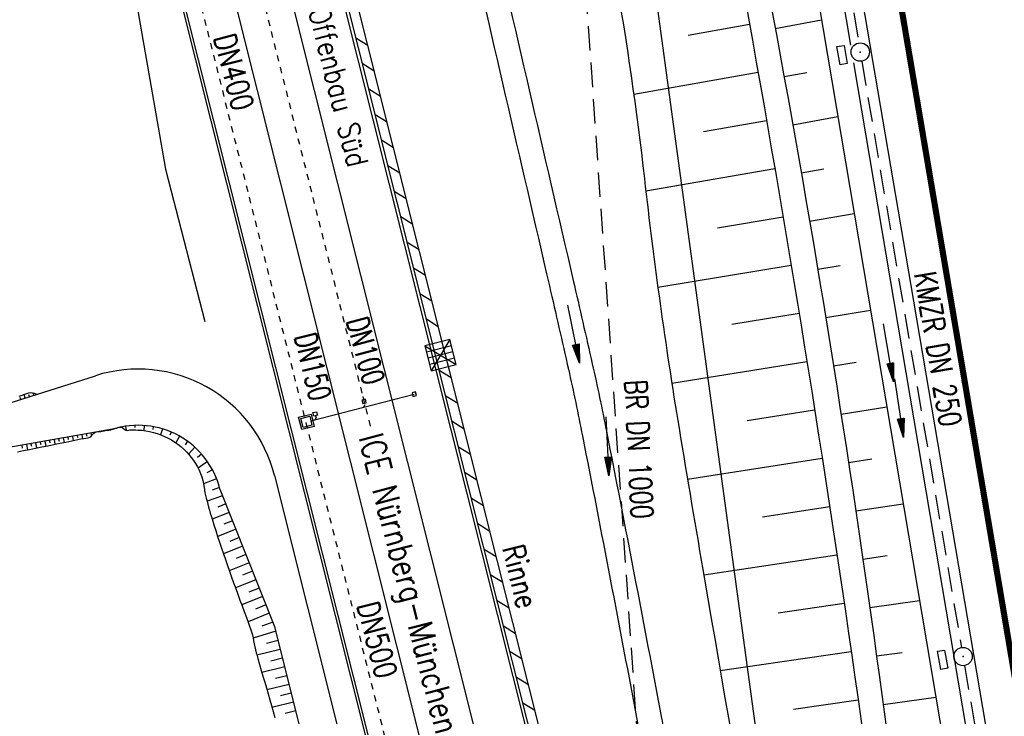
# Model space of a CAD drawing. Extents: x 447258 to 447844, y 441190 to 442763.
# Tile 117 of 123: x 447344 to 447425, y 442146 to 442203. Entities that reach past the tile are written whole.
import ezdxf
from ezdxf.enums import TextEntityAlignment as Align

# ---------------------------------------------------------------- set-up
doc = ezdxf.new("R2010")
doc.units = 0
doc.header["$LTSCALE"] = 2
doc.header["$MEASUREMENT"] = 0
for name, pattern in [('ACAD_ISO03W100', [0.5, 0.25, -0.25]), ('ACAD_ISO10W100W', [0.5, 0.25, -0.25]), ('AUSGEZOGEN', [0]), ('GESTRICH-X2', [1.5, 1, -0.5])]:
    doc.linetypes.add(name, pattern=pattern)
doc.layers.get('0').update_dxf_attribs({"linetype": 'AUSGEZOGEN'})
for name, color, linetype in [('207-GRENZL-BAB', 7, 'AUSGEZOGEN'), ('BOESCHG', 250, 'AUSGEZOGEN'), ('DB-Bahnachse', 7, 'CONTINUOUS'), ('DB-Gleisachsen', 7, 'CONTINUOUS'), ('DB-Ingenieurbauwerke', 15, 'CONTINUOUS'), ('DB-Wegböschungen', 15, 'CONTINUOUS'), ('DB-Wege', 15, 'CONTINUOUS'), ('FBRTOP', 250, 'AUSGEZOGEN'), ('KANAL', 7, 'GESTRICH-X2'), ('MULDE', 250, 'AUSGEZOGEN'), ('PFEIL', 7, 'CONTINUOUS'), ('PFEILTOP', 200, 'AUSGEZOGEN'), ('Rinne', 200, 'CONTINUOUS'), ('SCHLITZRINNE', 200, 'AUSGEZOGEN'), ('SCHRIFT', 7, 'AUSGEZOGEN'), ('SCHSYMBOL', 200, 'AUSGEZOGEN'), ('TEXTO', 4, 'CONTINUOUS')]:
    doc.layers.add(name, color=color, linetype=linetype)
doc.styles.add('ROMANS', font='romans.shx', dxfattribs={"width": 0.8})

# ---------------------------------------------------------------- blocks, each defined once
blk = doc.blocks.new('EL-SCH')
for p, q in [((-1.5, 1.5), (1.5, -1.5)), ((-1.5, -1.5), (1.49, 1.5)), ((-1.5, 1.5), (-1.5, -1.5)), ((1.5, 1.5), (-1.5, 1.5)), ((-0.76, 1.51), (-0.76, -1.5)), ((-0.01, 1.49), (-0.01, -1.49)), ((0.75, 1.51), (0.75, -1.5)), ((1.5, -1.5), (1.5, 1.5)), ((-1.5, -1.5), (1.5, -1.5))]:
    blk.add_line(p, q)
for p in [(0, 0), (-0.01, -0.62)]:
    blk.add_point(p)
blk = doc.blocks.new('GST')
at = {"color": 0}
blk.add_circle((0, 0), 0.75, dxfattribs=at)
blk.add_point((0, 0), dxfattribs=at)
blk = doc.blocks.new('17')
blk.add_lwpolyline([(-0.755, -1.218), (0.748, -1.218), (0.748, -1.801), (-0.755, -1.801)], close=True)
blk.add_blockref('GST', (0, 0))
blk = doc.blocks.new('PFEIL2')
at = {"color": 0}
for p, q in [((0.88, 0.002), (-2.401, -0.012)), ((0.881, -0.271), (0.879, 0.276)), ((0.879, 0.276), (2.429, 0.009)), ((0.911, 0.27), (0.879, 0.265)), ((0.965, 0.261), (0.879, 0.246)), ((1.019, 0.252), (0.879, 0.228)), ((1.073, 0.242), (0.879, 0.209)), ((1.127, 0.233), (0.879, 0.191)), ((1.181, 0.224), (0.879, 0.172)), ((1.235, 0.214), (0.879, 0.154)), ((1.289, 0.205), (0.879, 0.135)), ((1.343, 0.196), (0.879, 0.117)), ((1.397, 0.187), (0.879, 0.098)), ((1.451, 0.177), (0.879, 0.08)), ((1.505, 0.168), (0.879, 0.061)), ((1.559, 0.159), (0.88, 0.043)), ((1.613, 0.149), (0.88, 0.024)), ((1.668, 0.14), (0.88, 0.006)), ((1.722, 0.131), (0.88, -0.013)), ((1.776, 0.121), (0.88, -0.031)), ((1.83, 0.112), (0.88, -0.05)), ((1.884, 0.103), (0.88, -0.068)), ((1.938, 0.094), (0.88, -0.087)), ((1.992, 0.084), (0.88, -0.105)), ((2.046, 0.075), (0.88, -0.124)), ((2.1, 0.066), (0.88, -0.142)), ((2.154, 0.056), (0.88, -0.161)), ((2.208, 0.047), (0.88, -0.179)), ((2.262, 0.038), (0.881, -0.198)), ((2.316, 0.029), (0.881, -0.216)), ((2.37, 0.019), (0.881, -0.235)), ((2.424, 0.01), (0.881, -0.253)), ((2.429, 0.009), (0.881, -0.271))]:
    blk.add_line(p, q, dxfattribs=at)

msp = doc.modelspace()

# ---------------------------------------------------------------- hatches: boundary and pattern name
at = {"layer": 'SCHLITZRINNE'}
h = msp.add_hatch(dxfattribs=at)
h.set_pattern_fill('_USER', color=256, scale=1.5, angle=45, style=0, pattern_type=0)
h.set_pattern_definition([(324.57214, (447454.4577, 442051.7744), (0.8695163, 1.222269), [])])
edge = h.paths.add_edge_path()
edge.add_line((447334.611, 442762.617), (447342.747, 442714.535))
edge.add_line((447342.747, 442714.535), (447353.712, 442649.783))
edge.add_line((447353.712, 442649.783), (447366.661, 442573.001))
edge.add_line((447366.661, 442573.001), (447374.28, 442528.103))
edge.add_line((447374.28, 442528.103), (447381.701, 442484.189))
edge.add_line((447381.701, 442484.189), (447389.266, 442439.438))
edge.add_line((447389.266, 442439.438), (447397.611, 442390.046))
edge.add_line((447397.611, 442390.046), (447405.855, 442341.529))
edge.add_line((447405.855, 442341.529), (447414.19, 442292.224))
edge.add_line((447414.19, 442292.224), (447422.918, 442240.682))
edge.add_line((447422.918, 442240.682), (447431.342, 442190.986))
edge.add_line((447431.342, 442190.986), (447439.461, 442143.078))
edge.add_line((447439.461, 442143.078), (447447.754, 442093.977))
edge.add_line((447447.754, 442093.977), (447454.078, 442054.026))
edge.add_line((447454.078, 442054.026), (447459.728, 442020.523))
edge.add_line((447453.692, 442053.306), (447459.221, 442020.52))
edge.add_line((447459.221, 442020.52), (447459.728, 442020.523))

# ---------------------------------------------------------------- linework, layer by layer
at = {"layer": '207-GRENZL-BAB', "flags": 128}
msp.add_lwpolyline([(447389.101, 442258.507), (447410.249, 442103.172)], dxfattribs=at)
at = {"layer": 'BOESCHG'}
for p, q in [((447406.202, 442202.057), (447409.989, 442202.761)), ((447399.073, 442201.511), (447404.1, 442202.413)), ((447394.621, 442196.676), (447404.801, 442198.474)), ((447406.925, 442198.123), (447408.791, 442198.462)), ((447400.316, 442193.634), (447405.491, 442194.535)), ((447407.635, 442194.186), (447411.326, 442194.844)), ((447395.603, 442188.782), (447406.172, 442190.593)), ((447408.33, 442190.247), (447410.162, 442190.566)), ((447401.461, 442185.741), (447406.843, 442186.649)), ((447409.01, 442186.305), (447412.662, 442186.929)), ((447396.593, 442180.892), (447407.503, 442182.704)), ((447409.676, 442182.361), (447411.503, 442182.666)), ((447402.65, 442177.858), (447408.153, 442178.758)), ((447410.327, 442178.414), (447413.998, 442179.013)), ((447397.737, 442173.031), (447408.793, 442174.809)), ((447410.964, 442174.465), (447412.815, 442174.76)), ((447411.586, 442170.514), (447415.334, 442171.097)), ((447403.895, 442169.985), (447409.423, 442170.859)), ((447399.019, 442165.193), (447410.043, 442166.907)), ((447412.194, 442166.561), (447414.098, 442166.85)), ((447412.788, 442162.605), (447416.671, 442163.18)), ((447405.167, 442162.115), (447410.653, 442162.954)), ((447400.35, 442157.361), (447411.252, 442158.999)), ((447413.367, 442158.647), (447415.353, 442158.934)), ((447406.433, 442154.244), (447411.842, 442155.043)), ((447413.931, 442154.687), (447418.007, 442155.26)), ((447401.699, 442149.53), (447412.421, 442151.085)), ((447414.481, 442150.725), (447416.578, 442151.012)), ((447407.681, 442146.37), (447412.99, 442147.126)), ((447415.021, 442146.762), (447419.341, 442147.359))]:
    msp.add_line(p, q, dxfattribs=at)
for points in [[(447384.506, 442319.535, -0.000038), (447388.959, 442293.787, 0.000063), (447393.99, 442264.703, 0.008534), (447398.413, 442241.519, -0.005165), (447405.977, 442203.264, -0.012619), (447414.719, 442148.983, 0.015149), (447422.229, 442103.803, 0.002881), (447423.628, 442096.931, -0.000329), (447423.834, 442095.944, -0.014194)], [(447383.343, 442319.216, -0.000023), (447388.036, 442292.082, 0.000041), (447392.808, 442264.499, 0.003207), (447396.519, 442243.845, -0.001616), (447404.012, 442202.894, -0.009356), (447413.236, 442145.386, 0.012826), (447420.255, 442103.481, 0.004034), (447421.496, 442097.351, -0.002898), (447423.242, 442088.821, -0.014157), (447429.081, 442054.361, 0.005032), (447432.932, 442028.818, 0.007789)], [(447375.325, 442317.019, -0.000085), (447376.621, 442307.859, 0.000088), (447380.909, 442277.558, 0.000171), (447386.246, 442239.98, 0.000486), (447388.143, 442226.749, 0.043487), (447390.283, 442217.623, -0.035626), (447393.067, 442206.533, -0.015589), (447395.491, 442189.771, 0.012811), (447398.326, 442169.361, 0.001759), (447400.41, 442157.014, -0.000419), (447409.304, 442105.155, -0.003399), (447413.908, 442077.025, -0.00191), (447421.57, 442026.872)]]:
    msp.add_lwpolyline(points, format="xyb", dxfattribs=at)
at = {"layer": 'DB-Bahnachse', "linetype": 'ACAD_ISO10W100W'}
for p, q in [((447357.643, 442230.894), (447372.451, 442171.945)), ((447372.451, 442171.945), (447373.125, 442169.261))]:
    msp.add_line(p, q, dxfattribs=at)
at = {"layer": 'DB-Gleisachsen', "linetype": 'Continuous'}
for p, q in [((447340.701, 442307.528), (447388.846, 442115.89)), ((447384.481, 442114.794), (447336.379, 442306.344))]:
    msp.add_line(p, q, dxfattribs=at)
at = {"layer": 'DB-Ingenieurbauwerke', "linetype": 'Continuous'}
for p, q in [((447392.829, 442116.891), (447344.658, 442308.613)), ((447332.201, 442305.198), (447380.239, 442114.016)), ((447332.411, 442305.256), (447380.518, 442113.798)), ((447353.308, 442207.685), (447356.296, 442190.554)), ((447356.296, 442190.554), (447356.296, 442190.554)), ((447356.296, 442190.554), (447356.296, 442190.554)), ((447356.296, 442190.554), (447356.296, 442190.554)), ((447356.296, 442190.554), (447359.537, 442178.095)), ((447368.2, 442169.967), (447376.666, 442172.138)), ((447376.774, 442172.321), (447376.483, 442172.246)), ((447376.483, 442172.246), (447376.558, 442171.956)), ((447376.558, 442171.956), (447376.849, 442172.03)), ((447376.849, 442172.03), (447376.774, 442172.321)), ((447372.659, 442171.73), (447372.368, 442171.655)), ((447372.368, 442171.655), (447372.443, 442171.365)), ((447372.443, 442171.365), (447372.733, 442171.439)), ((447372.625, 442171.257), (447372.517, 442171.074)), ((447372.733, 442171.439), (447372.659, 442171.73)), ((447367.198, 442170.252), (447368.215, 442170.513)), ((447367.459, 442169.235), (447367.198, 442170.252)), ((447367.38, 442170.144), (447368.107, 442170.33)), ((447368.107, 442170.33), (447368.293, 442169.604)), ((447368.215, 442170.513), (447368.476, 442169.495)), ((447368.366, 442170.629), (447368.656, 442170.703)), ((447368.44, 442170.338), (447368.366, 442170.629)), ((447368.731, 442170.413), (447368.44, 442170.338)), ((447368.623, 442170.23), (447368.515, 442170.048)), ((447368.586, 442170.375), (447368.623, 442170.23)), ((447368.656, 442170.703), (447368.731, 442170.413)), ((447367.567, 442169.417), (447367.38, 442170.144)), ((447368.476, 442169.495), (447367.459, 442169.235)), ((447368.293, 442169.604), (447367.567, 442169.417))]:
    msp.add_line(p, q, dxfattribs=at)
at = {"layer": 'DB-Ingenieurbauwerke', "linetype": 'ACAD_ISO03W100'}
msp.add_line((447333.665, 442305.599), (447377.882, 442129.622), dxfattribs=at)
at = {"layer": 'DB-Wegböschungen', "linetype": 'Continuous'}
for p, q in [((447344.327, 442171.987), (447344.567, 442172.052)), ((447344.47, 442171.71), (447344.424, 442171.855)), ((447344.567, 442172.052), (447344.806, 442172.131)), ((447344.827, 442171.824), (447344.737, 442172.106)), ((447344.806, 442172.131), (447344.965, 442172.196)), ((447344.965, 442172.196), (447345.124, 442172.252)), ((447345.124, 442172.252), (447345.285, 442172.275)), ((447345.184, 442171.937), (447345.135, 442172.089)), ((447345.285, 442172.275), (447345.425, 442172.255)), ((447345.425, 442172.255), (447345.567, 442172.213)), ((447345.541, 442172.05), (447345.48, 442172.24)), ((447345.567, 442172.213), (447345.709, 442172.17)), ((447345.709, 442172.17), (447345.849, 442172.148)), ((447352.445, 442169.412), (447352.559, 442169.446)), ((447352.488, 442169.408), (447352.484, 442169.426)), ((447352.5, 442169.411), (447352.496, 442169.43)), ((447352.512, 442169.413), (447352.508, 442169.433)), ((447352.518, 442169.415), (447352.516, 442169.425)), ((447352.524, 442169.416), (447352.52, 442169.437)), ((447352.53, 442169.417), (447352.528, 442169.428)), ((447352.536, 442169.419), (447352.532, 442169.44)), ((447352.542, 442169.42), (447352.54, 442169.431)), ((447352.548, 442169.421), (447352.544, 442169.442)), ((447352.554, 442169.423), (447352.552, 442169.433)), ((447352.56, 442169.424), (447352.556, 442169.445)), ((447352.559, 442169.446), (447352.666, 442169.447)), ((447352.566, 442169.425), (447352.564, 442169.436)), ((447352.572, 442169.427), (447352.568, 442169.448)), ((447352.578, 442169.428), (447352.576, 442169.438)), ((447352.584, 442169.429), (447352.58, 442169.449)), ((447352.59, 442169.431), (447352.588, 442169.44)), ((447352.596, 442169.432), (447352.592, 442169.45)), ((447352.602, 442169.433), (447352.6, 442169.442)), ((447352.608, 442169.435), (447352.605, 442169.451)), ((447352.614, 442169.436), (447352.613, 442169.444)), ((447352.62, 442169.437), (447352.617, 442169.452)), ((447352.626, 442169.439), (447352.625, 442169.445)), ((447352.632, 442169.44), (447352.63, 442169.451)), ((447352.638, 442169.441), (447352.637, 442169.446)), ((447352.644, 442169.443), (447352.643, 442169.45)), ((447352.651, 442169.444), (447352.65, 442169.447)), ((447352.657, 442169.445), (447352.656, 442169.448)), ((447352.663, 442169.447), (447352.662, 442169.447)), ((447352.666, 442169.447), (447352.766, 442169.399)), ((447353.042, 442169.514), (447353.09, 442169.177)), ((447353.794, 442169.585), (447353.802, 442169.399)), ((447354.551, 442169.574), (447354.524, 442169.162)), ((447355.303, 442169.479), (447355.264, 442169.254)), ((447348.318, 442168.621), (447348.351, 442168.444)), ((447348.695, 442168.688), (447348.759, 442168.341)), ((447349.073, 442168.754), (447349.103, 442168.586)), ((447349.45, 442168.821), (447349.509, 442168.5)), ((447349.827, 442168.888), (447349.859, 442168.715)), ((447350.118, 442168.616), (447350.223, 442168.705)), ((447350.204, 442168.954), (447350.245, 442168.729)), ((447350.223, 442168.705), (447350.318, 442168.814)), ((447350.318, 442168.814), (447350.412, 442168.923)), ((447350.412, 442168.923), (447350.518, 442169.01)), ((447350.518, 442169.01), (447350.669, 442169.065)), ((447350.669, 442169.065), (447350.84, 442169.085)), ((447350.84, 442169.085), (447351.014, 442169.097)), ((447351.014, 442169.097), (447351.266, 442169.137)), ((447351.016, 442169.097), (447351.016, 442169.097)), ((447351.018, 442169.098), (447351.018, 442169.098)), ((447351.02, 442169.098), (447351.02, 442169.098)), ((447351.022, 442169.099), (447351.022, 442169.098)), ((447351.024, 442169.099), (447351.024, 442169.098)), ((447351.026, 442169.099), (447351.026, 442169.099)), ((447351.028, 442169.1), (447351.028, 442169.099)), ((447351.03, 442169.1), (447351.03, 442169.1)), ((447351.032, 442169.101), (447351.032, 442169.099)), ((447351.034, 442169.101), (447351.034, 442169.1)), ((447351.036, 442169.101), (447351.037, 442169.1)), ((447351.038, 442169.102), (447351.039, 442169.101)), ((447351.04, 442169.102), (447351.041, 442169.1)), ((447351.043, 442169.103), (447351.043, 442169.102)), ((447351.045, 442169.103), (447351.045, 442169.101)), ((447351.047, 442169.103), (447351.047, 442169.102)), ((447351.049, 442169.104), (447351.049, 442169.101)), ((447351.051, 442169.104), (447351.051, 442169.103)), ((447351.053, 442169.105), (447351.053, 442169.102)), ((447351.055, 442169.105), (447351.055, 442169.104)), ((447351.057, 442169.105), (447351.058, 442169.102)), ((447351.059, 442169.106), (447351.06, 442169.104)), ((447351.061, 442169.106), (447351.062, 442169.103)), ((447351.063, 442169.107), (447351.064, 442169.105)), ((447351.065, 442169.107), (447351.066, 442169.103)), ((447351.068, 442169.107), (447351.068, 442169.105)), ((447351.07, 442169.108), (447351.07, 442169.104)), ((447351.072, 442169.108), (447351.072, 442169.106)), ((447351.074, 442169.108), (447351.075, 442169.104)), ((447351.076, 442169.109), (447351.076, 442169.107)), ((447351.078, 442169.109), (447351.079, 442169.105)), ((447351.08, 442169.11), (447351.08, 442169.107)), ((447351.082, 442169.11), (447351.083, 442169.105)), ((447351.084, 442169.11), (447351.085, 442169.108)), ((447351.086, 442169.111), (447351.087, 442169.106)), ((447351.088, 442169.111), (447351.089, 442169.109)), ((447351.09, 442169.112), (447351.091, 442169.107)), ((447351.093, 442169.112), (447351.093, 442169.109)), ((447351.095, 442169.112), (447351.096, 442169.107)), ((447351.097, 442169.113), (447351.097, 442169.11)), ((447351.099, 442169.113), (447351.1, 442169.108)), ((447351.101, 442169.114), (447351.101, 442169.111)), ((447351.103, 442169.114), (447351.104, 442169.109)), ((447351.105, 442169.114), (447351.106, 442169.112)), ((447351.107, 442169.115), (447351.108, 442169.109)), ((447351.109, 442169.115), (447351.11, 442169.112)), ((447351.111, 442169.116), (447351.112, 442169.11)), ((447351.113, 442169.116), (447351.114, 442169.113)), ((447351.115, 442169.116), (447351.117, 442169.11)), ((447351.118, 442169.117), (447351.118, 442169.114)), ((447351.12, 442169.117), (447351.121, 442169.111)), ((447351.122, 442169.118), (447351.122, 442169.114)), ((447351.124, 442169.118), (447351.125, 442169.112)), ((447351.126, 442169.118), (447351.126, 442169.115)), ((447351.128, 442169.119), (447351.129, 442169.112)), ((447351.13, 442169.119), (447351.131, 442169.116)), ((447351.132, 442169.119), (447351.133, 442169.113)), ((447351.134, 442169.12), (447351.135, 442169.117)), ((447351.136, 442169.12), (447351.137, 442169.114)), ((447351.138, 442169.121), (447351.139, 442169.117)), ((447351.14, 442169.121), (447351.142, 442169.114)), ((447351.143, 442169.121), (447351.143, 442169.118)), ((447351.145, 442169.122), (447351.146, 442169.115)), ((447351.147, 442169.122), (447351.147, 442169.119)), ((447351.149, 442169.123), (447351.15, 442169.116)), ((447351.151, 442169.123), (447351.151, 442169.12)), ((447351.153, 442169.123), (447351.154, 442169.116)), ((447351.155, 442169.124), (447351.156, 442169.12)), ((447351.157, 442169.124), (447351.158, 442169.117)), ((447351.159, 442169.125), (447351.16, 442169.121)), ((447351.161, 442169.125), (447351.163, 442169.118)), ((447351.163, 442169.125), (447351.164, 442169.122)), ((447351.165, 442169.126), (447351.167, 442169.119)), ((447351.167, 442169.126), (447351.168, 442169.123)), ((447351.17, 442169.127), (447351.171, 442169.119)), ((447351.172, 442169.127), (447351.172, 442169.123)), ((447351.174, 442169.127), (447351.175, 442169.12)), ((447351.176, 442169.128), (447351.177, 442169.124)), ((447351.178, 442169.128), (447351.179, 442169.121)), ((447351.18, 442169.129), (447351.181, 442169.125)), ((447351.182, 442169.129), (447351.183, 442169.122)), ((447351.184, 442169.129), (447351.185, 442169.126)), ((447351.186, 442169.13), (447351.188, 442169.122)), ((447351.188, 442169.13), (447351.189, 442169.126)), ((447351.19, 442169.13), (447351.192, 442169.123)), ((447351.192, 442169.131), (447351.193, 442169.127)), ((447351.195, 442169.131), (447351.196, 442169.124)), ((447351.197, 442169.132), (447351.197, 442169.128)), ((447351.199, 442169.132), (447351.2, 442169.125)), ((447351.201, 442169.132), (447351.202, 442169.129)), ((447351.203, 442169.133), (447351.204, 442169.125)), ((447351.205, 442169.133), (447351.206, 442169.13)), ((447351.207, 442169.134), (447351.208, 442169.126)), ((447351.209, 442169.134), (447351.21, 442169.13)), ((447351.211, 442169.134), (447351.213, 442169.127)), ((447351.213, 442169.135), (447351.214, 442169.131)), ((447351.215, 442169.135), (447351.217, 442169.128)), ((447351.217, 442169.136), (447351.218, 442169.132)), ((447351.22, 442169.136), (447351.221, 442169.129)), ((447351.222, 442169.136), (447351.222, 442169.133)), ((447351.224, 442169.137), (447351.225, 442169.129)), ((447351.226, 442169.137), (447351.227, 442169.133)), ((447351.228, 442169.137), (447351.229, 442169.13)), ((447351.23, 442169.138), (447351.231, 442169.134)), ((447351.232, 442169.138), (447351.233, 442169.131)), ((447351.234, 442169.139), (447351.235, 442169.135)), ((447351.236, 442169.139), (447351.238, 442169.132)), ((447351.238, 442169.139), (447351.239, 442169.136)), ((447351.24, 442169.14), (447351.242, 442169.133)), ((447351.243, 442169.14), (447351.243, 442169.137)), ((447351.245, 442169.141), (447351.246, 442169.133)), ((447351.247, 442169.141), (447351.247, 442169.137)), ((447351.249, 442169.141), (447351.25, 442169.134)), ((447351.251, 442169.142), (447351.251, 442169.138)), ((447351.253, 442169.142), (447351.254, 442169.135)), ((447351.255, 442169.142), (447351.256, 442169.139)), ((447351.257, 442169.143), (447351.258, 442169.136)), ((447351.259, 442169.143), (447351.26, 442169.14)), ((447351.261, 442169.144), (447351.263, 442169.137)), ((447351.263, 442169.144), (447351.264, 442169.141)), ((447351.265, 442169.144), (447351.267, 442169.138)), ((447351.266, 442169.137), (447351.511, 442169.185)), ((447351.268, 442169.145), (447351.268, 442169.141)), ((447351.27, 442169.145), (447351.271, 442169.138)), ((447351.272, 442169.145), (447351.272, 442169.142)), ((447351.274, 442169.146), (447351.275, 442169.139)), ((447351.276, 442169.146), (447351.276, 442169.143)), ((447351.278, 442169.147), (447351.279, 442169.14)), ((447351.28, 442169.147), (447351.281, 442169.144)), ((447351.282, 442169.147), (447351.283, 442169.141)), ((447351.284, 442169.148), (447351.285, 442169.145)), ((447351.286, 442169.148), (447351.287, 442169.142)), ((447351.288, 442169.149), (447351.289, 442169.145)), ((447351.29, 442169.149), (447351.292, 442169.143)), ((447351.293, 442169.149), (447351.293, 442169.146)), ((447351.295, 442169.15), (447351.296, 442169.143)), ((447351.297, 442169.15), (447351.297, 442169.147)), ((447351.299, 442169.15), (447351.3, 442169.144)), ((447351.301, 442169.151), (447351.301, 442169.148)), ((447351.303, 442169.151), (447351.304, 442169.145)), ((447351.305, 442169.152), (447351.306, 442169.149)), ((447351.307, 442169.152), (447351.308, 442169.146)), ((447351.309, 442169.152), (447351.31, 442169.149)), ((447351.311, 442169.153), (447351.312, 442169.147)), ((447351.313, 442169.153), (447351.314, 442169.15)), ((447351.315, 442169.153), (447351.316, 442169.148)), ((447351.318, 442169.154), (447351.318, 442169.151)), ((447351.32, 442169.154), (447351.321, 442169.148)), ((447351.322, 442169.155), (447351.322, 442169.152)), ((447351.324, 442169.155), (447351.325, 442169.149)), ((447351.326, 442169.155), (447351.326, 442169.152)), ((447351.328, 442169.156), (447351.329, 442169.15)), ((447351.33, 442169.156), (447351.331, 442169.153)), ((447351.332, 442169.156), (447351.333, 442169.151)), ((447351.334, 442169.157), (447351.335, 442169.154)), ((447351.336, 442169.157), (447351.337, 442169.152)), ((447351.338, 442169.157), (447351.339, 442169.155)), ((447351.341, 442169.158), (447351.341, 442169.153)), ((447351.343, 442169.158), (447351.343, 442169.156)), ((447351.345, 442169.158), (447351.346, 442169.154)), ((447351.347, 442169.159), (447351.347, 442169.156)), ((447351.349, 442169.159), (447351.35, 442169.154)), ((447351.351, 442169.16), (447351.351, 442169.157)), ((447351.353, 442169.16), (447351.354, 442169.155)), ((447351.355, 442169.16), (447351.356, 442169.158)), ((447351.357, 442169.161), (447351.358, 442169.156)), ((447351.359, 442169.161), (447351.36, 442169.159)), ((447351.361, 442169.161), (447351.362, 442169.157)), ((447351.364, 442169.162), (447351.364, 442169.16)), ((447351.366, 442169.162), (447351.366, 442169.158)), ((447351.368, 442169.162), (447351.368, 442169.16)), ((447351.37, 442169.163), (447351.37, 442169.159)), ((447351.372, 442169.163), (447351.372, 442169.161)), ((447351.374, 442169.163), (447351.375, 442169.16)), ((447351.376, 442169.164), (447351.376, 442169.162)), ((447351.378, 442169.164), (447351.379, 442169.16)), ((447351.38, 442169.165), (447351.381, 442169.163)), ((447351.382, 442169.165), (447351.383, 442169.161)), ((447351.384, 442169.165), (447351.385, 442169.163)), ((447351.386, 442169.166), (447351.387, 442169.162)), ((447351.389, 442169.166), (447351.389, 442169.164)), ((447351.391, 442169.166), (447351.391, 442169.163)), ((447351.393, 442169.167), (447351.393, 442169.165)), ((447351.395, 442169.167), (447351.395, 442169.164)), ((447351.397, 442169.167), (447351.397, 442169.166)), ((447351.399, 442169.168), (447351.4, 442169.164)), ((447351.401, 442169.168), (447351.401, 442169.166)), ((447351.403, 442169.168), (447351.404, 442169.165)), ((447351.405, 442169.169), (447351.406, 442169.167)), ((447351.407, 442169.169), (447351.408, 442169.166)), ((447351.409, 442169.169), (447351.41, 442169.168)), ((447351.412, 442169.17), (447351.412, 442169.167)), ((447351.414, 442169.17), (447351.414, 442169.169)), ((447351.416, 442169.17), (447351.416, 442169.168)), ((447351.418, 442169.171), (447351.418, 442169.169)), ((447351.42, 442169.171), (447351.42, 442169.169)), ((447351.422, 442169.171), (447351.422, 442169.17)), ((447351.424, 442169.172), (447351.425, 442169.169)), ((447351.426, 442169.172), (447351.426, 442169.171)), ((447351.428, 442169.172), (447351.429, 442169.17)), ((447351.43, 442169.173), (447351.431, 442169.172)), ((447351.433, 442169.173), (447351.433, 442169.171)), ((447351.435, 442169.173), (447351.435, 442169.172)), ((447351.437, 442169.174), (447351.437, 442169.172)), ((447351.439, 442169.174), (447351.439, 442169.173)), ((447351.441, 442169.174), (447351.441, 442169.173)), ((447351.443, 442169.175), (447351.443, 442169.174)), ((447351.445, 442169.175), (447351.445, 442169.173)), ((447351.447, 442169.175), (447351.447, 442169.175)), ((447351.449, 442169.176), (447351.45, 442169.174)), ((447351.451, 442169.176), (447351.451, 442169.175)), ((447351.453, 442169.176), (447351.454, 442169.175)), ((447351.456, 442169.177), (447351.456, 442169.176)), ((447351.458, 442169.177), (447351.458, 442169.176)), ((447351.46, 442169.177), (447351.46, 442169.177)), ((447351.462, 442169.178), (447351.462, 442169.176)), ((447351.464, 442169.178), (447351.464, 442169.177)), ((447351.466, 442169.178), (447351.466, 442169.177)), ((447351.468, 442169.178), (447351.468, 442169.178)), ((447351.47, 442169.179), (447351.47, 442169.178)), ((447351.472, 442169.179), (447351.472, 442169.179)), ((447351.474, 442169.179), (447351.475, 442169.179)), ((447351.477, 442169.18), (447351.477, 442169.179)), ((447351.479, 442169.18), (447351.479, 442169.179)), ((447351.481, 442169.18), (447351.481, 442169.18)), ((447351.483, 442169.181), (447351.483, 442169.18)), ((447351.485, 442169.181), (447351.485, 442169.181)), ((447351.487, 442169.181), (447351.487, 442169.181)), ((447351.489, 442169.182), (447351.489, 442169.181)), ((447351.491, 442169.182), (447351.491, 442169.182)), ((447351.493, 442169.182), (447351.493, 442169.182)), ((447351.495, 442169.183), (447351.495, 442169.182)), ((447351.497, 442169.183), (447351.497, 442169.183)), ((447351.5, 442169.183), (447351.5, 442169.183)), ((447351.502, 442169.184), (447351.502, 442169.183)), ((447351.504, 442169.184), (447351.504, 442169.184)), ((447351.506, 442169.184), (447351.506, 442169.184)), ((447351.508, 442169.185), (447351.508, 442169.184)), ((447351.51, 442169.185), (447351.51, 442169.185)), ((447351.511, 442169.185), (447351.668, 442169.207)), ((447351.668, 442169.207), (447351.826, 442169.231)), ((447351.826, 442169.231), (447351.98, 442169.268)), ((447351.98, 442169.268), (447351.999, 442169.274)), ((447351.999, 442169.274), (447352.163, 442169.319)), ((447352.163, 442169.319), (447352.33, 442169.369)), ((447352.33, 442169.369), (447352.445, 442169.412)), ((447352.333, 442169.37), (447352.333, 442169.37)), ((447352.339, 442169.371), (447352.339, 442169.372)), ((447352.345, 442169.373), (447352.345, 442169.374)), ((447352.351, 442169.374), (447352.351, 442169.375)), ((447352.357, 442169.375), (447352.356, 442169.379)), ((447352.363, 442169.377), (447352.362, 442169.379)), ((447352.369, 442169.378), (447352.368, 442169.383)), ((447352.375, 442169.38), (447352.374, 442169.383)), ((447352.381, 442169.381), (447352.379, 442169.387)), ((447352.387, 442169.383), (447352.386, 442169.386)), ((447352.393, 442169.384), (447352.391, 442169.392)), ((447352.399, 442169.386), (447352.398, 442169.39)), ((447352.405, 442169.387), (447352.403, 442169.396)), ((447352.411, 442169.389), (447352.41, 442169.394)), ((447352.417, 442169.39), (447352.414, 442169.401)), ((447352.423, 442169.392), (447352.421, 442169.397)), ((447352.429, 442169.393), (447352.426, 442169.405)), ((447352.435, 442169.395), (447352.433, 442169.401)), ((447352.441, 442169.396), (447352.437, 442169.409)), ((447352.447, 442169.398), (447352.445, 442169.405)), ((447352.453, 442169.399), (447352.449, 442169.414)), ((447352.459, 442169.401), (447352.457, 442169.408)), ((447352.465, 442169.402), (447352.461, 442169.418)), ((447352.471, 442169.403), (447352.469, 442169.412)), ((447352.477, 442169.405), (447352.472, 442169.422)), ((447352.483, 442169.406), (447352.48, 442169.415)), ((447352.494, 442169.409), (447352.492, 442169.419)), ((447352.506, 442169.412), (447352.504, 442169.422)), ((447352.766, 442169.399), (447352.86, 442169.321)), ((447352.86, 442169.321), (447352.955, 442169.24)), ((447352.955, 442169.24), (447353.056, 442169.184)), ((447353.056, 442169.184), (447353.16, 442169.173)), ((447353.16, 442169.173), (447353.271, 442169.188)), ((447353.271, 442169.188), (447353.384, 442169.209)), ((447353.384, 442169.209), (447353.549, 442169.22)), ((447353.549, 442169.22), (447353.711, 442169.216)), ((447353.711, 442169.216), (447353.874, 442169.212)), ((447353.874, 442169.212), (447354.038, 442169.207)), ((447354.038, 442169.207), (447354.363, 442169.182)), ((447354.363, 442169.182), (447354.685, 442169.139)), ((447354.685, 442169.139), (447355.004, 442169.081)), ((447355.004, 442169.081), (447355.318, 442169.005)), ((447355.318, 442169.005), (447355.626, 442168.914)), ((447355.626, 442168.914), (447355.929, 442168.806)), ((447356.048, 442169.301), (447355.902, 442168.816)), ((447355.929, 442168.806), (447356.224, 442168.683)), ((447356.224, 442168.683), (447356.511, 442168.545)), ((447356.765, 442169.042), (447356.656, 442168.784)), ((447357.457, 442168.701), (447357.149, 442168.162)), ((447344.546, 442167.955), (447344.587, 442167.732)), ((447344.923, 442168.021), (447345.003, 442167.584)), ((447345.3, 442168.088), (447345.339, 442167.874)), ((447345.677, 442168.155), (447345.754, 442167.736)), ((447345.681, 442167.721), (447346.174, 442167.82)), ((447346.055, 442168.221), (447346.092, 442168.016)), ((447346.174, 442167.82), (447346.667, 442167.92)), ((447346.432, 442168.288), (447346.505, 442167.887)), ((447346.667, 442167.92), (447347.16, 442168.02)), ((447346.809, 442168.355), (447346.845, 442168.159)), ((447347.16, 442168.02), (447347.653, 442168.119)), ((447347.186, 442168.421), (447347.256, 442168.039)), ((447347.564, 442168.488), (447347.598, 442168.301)), ((447347.653, 442168.119), (447348.146, 442168.218)), ((447347.941, 442168.554), (447348.008, 442168.19)), ((447348.146, 442168.218), (447348.639, 442168.318)), ((447348.639, 442168.318), (447348.886, 442168.366)), ((447348.886, 442168.366), (447349.132, 442168.417)), ((447349.132, 442168.417), (447349.375, 442168.474)), ((447349.375, 442168.474), (447349.625, 442168.517)), ((447349.625, 442168.517), (447349.799, 442168.532)), ((447349.799, 442168.532), (447349.967, 442168.557)), ((447349.967, 442168.557), (447350.118, 442168.616)), ((447356.511, 442168.545), (447356.789, 442168.392)), ((447356.789, 442168.392), (447357.058, 442168.224)), ((447357.058, 442168.224), (447357.315, 442168.043)), ((447357.315, 442168.043), (447357.561, 442167.848)), ((447357.561, 442167.848), (447357.795, 442167.642)), ((447358.106, 442168.286), (447357.903, 442168.007)), ((447344.202, 442167.422), (447344.695, 442167.522)), ((447344.695, 442167.522), (447345.188, 442167.621)), ((447345.188, 442167.621), (447345.681, 442167.721)), ((447357.795, 442167.642), (447358.017, 442167.423)), ((447358.017, 442167.423), (447358.224, 442167.194)), ((447358.709, 442167.796), (447358.191, 442167.232)), ((447358.224, 442167.194), (447358.418, 442166.955)), ((447359.255, 442167.24), (447358.935, 442166.961)), ((447358.418, 442166.955), (447358.598, 442166.707)), ((447358.598, 442166.707), (447358.766, 442166.454)), ((447358.766, 442166.454), (447358.918, 442166.193)), ((447359.74, 442166.619), (447358.97, 442166.093)), ((447358.918, 442166.193), (447359.054, 442165.925)), ((447359.054, 442165.925), (447359.172, 442165.65)), ((447359.172, 442165.65), (447359.274, 442165.371)), ((447360.15, 442165.948), (447359.696, 442165.705)), ((447359.274, 442165.371), (447359.359, 442165.088)), ((447359.359, 442165.088), (447359.426, 442164.803)), ((447360.486, 442165.224), (447359.425, 442164.805)), ((447359.426, 442164.803), (447359.476, 442164.516)), ((447359.476, 442164.516), (447359.496, 442164.373)), ((447359.496, 442164.373), (447359.509, 442164.229)), ((447359.509, 442164.229), (447359.513, 442164.144)), ((447359.513, 442164.144), (447359.521, 442164.059)), ((447359.521, 442164.059), (447359.544, 442163.96)), ((447359.544, 442163.96), (447359.574, 442163.862)), ((447359.574, 442163.862), (447359.642, 442163.621)), ((447360.981, 442163.818), (447359.707, 442163.372)), ((447360.722, 442164.51), (447360.12, 442164.298)), ((447359.642, 442163.621), (447359.704, 442163.379)), ((447359.704, 442163.379), (447359.77, 442163.138)), ((447359.77, 442163.138), (447359.838, 442162.897)), ((447361.244, 442163.154), (447360.578, 442162.891)), ((447359.838, 442162.897), (447359.905, 442162.656)), ((447359.905, 442162.656), (447359.973, 442162.416)), ((447359.973, 442162.416), (447360.045, 442162.176)), ((447360.045, 442162.176), (447360.12, 442161.937)), ((447361.516, 442162.468), (447360.127, 442161.913)), ((447360.12, 442161.937), (447360.269, 442161.459)), ((447360.269, 442161.459), (447360.42, 442160.982)), ((447361.79, 442161.78), (447361.07, 442161.492)), ((447360.42, 442160.982), (447360.574, 442160.505)), ((447362.063, 442161.092), (447360.576, 442160.497)), ((447360.574, 442160.505), (447360.73, 442160.028)), ((447360.73, 442160.028), (447360.888, 442159.552)), ((447362.337, 442160.404), (447361.572, 442160.098)), ((447360.888, 442159.552), (447361.048, 442159.077)), ((447362.61, 442159.715), (447361.044, 442159.089)), ((447361.048, 442159.077), (447361.21, 442158.602)), ((447362.884, 442159.027), (447362.084, 442158.707)), ((447361.21, 442158.602), (447361.374, 442158.128)), ((447363.157, 442158.339), (447361.529, 442157.688)), ((447361.374, 442158.128), (447361.541, 442157.654)), ((447361.541, 442157.654), (447361.71, 442157.181)), ((447363.431, 442157.651), (447362.604, 442157.32)), ((447361.71, 442157.181), (447361.88, 442156.708)), ((447361.88, 442156.708), (447362.054, 442156.236)), ((447363.704, 442156.962), (447362.032, 442156.294)), ((447362.054, 442156.236), (447362.227, 442155.764)), ((447362.227, 442155.764), (447362.402, 442155.293)), ((447363.978, 442156.274), (447363.133, 442155.936)), ((447362.402, 442155.293), (447362.576, 442154.821)), ((447364.251, 442155.586), (447362.546, 442154.904)), ((447362.576, 442154.821), (447362.751, 442154.349)), ((447362.751, 442154.349), (447362.925, 442153.878)), ((447364.798, 442154.209), (447363.059, 442153.514)), ((447364.525, 442154.898), (447363.664, 442154.553)), ((447362.925, 442153.878), (447363.1, 442153.406)), ((447363.1, 442153.406), (447363.188, 442153.17)), ((447365.089, 442153.481), (447364.194, 442153.17)), ((447363.188, 442153.17), (447363.274, 442152.934)), ((447363.274, 442152.934), (447363.351, 442152.696)), ((447363.351, 442152.696), (447363.417, 442152.454)), ((447365.328, 442152.744), (447363.472, 442152.187)), ((447363.417, 442152.454), (447363.468, 442152.209)), ((447363.468, 442152.209), (447363.513, 442151.963)), ((447363.513, 442151.963), (447363.612, 442151.472)), ((447365.516, 442151.981), (447364.561, 442151.742)), ((447363.612, 442151.472), (447363.734, 442150.988)), ((447363.734, 442150.988), (447363.802, 442150.747)), ((447365.697, 442151.263), (447363.791, 442150.786)), ((447363.802, 442150.747), (447363.872, 442150.507)), ((447363.872, 442150.507), (447364.009, 442150.026)), ((447365.878, 442150.542), (447364.936, 442150.309)), ((447364.009, 442150.026), (447364.147, 442149.544)), ((447364.147, 442149.544), (447364.284, 442149.063)), ((447366.058, 442149.823), (447364.198, 442149.364)), ((447364.284, 442149.063), (447364.422, 442148.582)), ((447364.422, 442148.582), (447364.559, 442148.101)), ((447366.238, 442149.105), (447365.32, 442148.878)), ((447364.559, 442148.101), (447364.696, 442147.62)), ((447366.418, 442148.387), (447364.606, 442147.939)), ((447364.696, 442147.62), (447364.834, 442147.139)), ((447364.834, 442147.139), (447364.971, 442146.658)), ((447366.778, 442146.95), (447365.013, 442146.513)), ((447366.598, 442147.668), (447365.704, 442147.447)), ((447364.971, 442146.658), (447365.109, 442146.177)), ((447365.109, 442146.177), (447365.246, 442145.696)), ((447366.958, 442146.232), (447366.087, 442146.016))]:
    msp.add_line(p, q, dxfattribs=at)
at = {"layer": 'DB-Wege', "linetype": 'Continuous'}
for p, q in [((447336.632, 442169.222), (447350.588, 442173.652)), ((447351.98, 442169.268), (447340.058, 442167.162)), ((447365.222, 442165.488), (447373.427, 442132.771)), ((447360.76, 442164.37), (447365.231, 442153.119)), ((447365.231, 442153.119), (447370.521, 442132.026))]:
    msp.add_line(p, q, dxfattribs=at)
for major_axis, start_param, end_param in [((-2.892, 11.13), 4.703847, 6.336304), ((-1.736, 6.678), 4.703805, 6.336262)]:
    msp.add_ellipse((447354.068, 442162.691), major_axis=major_axis, ratio=1, start_param=start_param, end_param=end_param, dxfattribs=at)
at = {"layer": 'FBRTOP', "const_width": 0.5}
msp.add_lwpolyline([(447412.002, 442327.071), (447415.36, 442307.308, -0.000099), (447419.675, 442281.768, 0.000025), (447423.99, 442256.228, 0.000001), (447428.116, 442231.814, -0.000002), (447432.242, 442207.401, -0.000028), (447436.378, 442182.922, 0.000056), (447440.513, 442158.444, 0.000309), (447444.646, 442134.089, -0.000068), (447448.779, 442109.733, -0.000049), (447453.201, 442083.639, -0.000054), (447457.188, 442060.08, -0.000328), (447459.271, 442047.715, 0.000203), (447462.633, 442027.727, 0.000399), (447463.199, 442024.388, 0.000015), (447463.853, 442020.548, 0.00188)], format="xyb", dxfattribs=at)
at = {"layer": 'FBRTOP', "flags": 128}
msp.add_lwpolyline([(447393.411, 442321.976), (447396.704, 442302.638), (447400.869, 442278.102), (447405.015, 442253.452), (447409.132, 442229.038), (447413.319, 442204.418), (447417.506, 442179.754), (447421.684, 442155.176), (447425.875, 442130.448), (447427.859, 442118.387), (447430.016, 442106.04), (447432.095, 442093.822), (447434.128, 442081.739), (447436.221, 442069.281), (447438.331, 442056.993), (447440.412, 442044.666), (447442.515, 442032.352), (447444.516, 442020.431)], dxfattribs=at)
at = {"layer": 'FBRTOP', "const_width": 0.5}
msp.add_lwpolyline([(447399.344, 442305.203), (447411.867, 442231.255), (447424.389, 442157.309), (447441.086, 442058.712), (447445.26, 442034.064), (447447.565, 442020.449)], dxfattribs=at)
at = {"layer": 'KANAL'}
for p, q in [((447396.019, 442128.429), (447390.566, 442207.34)), ((447413.281, 442199.375), (447421.438, 442151.406)), ((447421.688, 442149.938), (447429.813, 442102.406))]:
    msp.add_line(p, q, dxfattribs=at)
at = {"layer": 'KANAL', "flags": 128}
msp.add_lwpolyline([(447406.719, 442238.844), (447408.352, 442229.02), (447413.031, 442200.875)], dxfattribs=at)
at = {"layer": 'MULDE'}
for points in [[(447391.138, 442321.353), (447411.325, 442206.861), (447412.368, 442200.682)], [(447389.201, 442320.822), (447409.355, 442206.521), (447427.419, 442099.505), (447440.655, 442020.407)], [(447412.611, 442199.247), (447429.391, 442099.837), (447442.68, 442020.42)]]:
    msp.add_lwpolyline(points, dxfattribs=at)
at = {"layer": 'MULDE', "flags": 128}
for points in [[(447373.948, 442241.347, 0.000536), (447378.446, 442221.28, 0.001185), (447380.514, 442212.204, 0.000289), (447387.719, 442180.995, -0.001322), (447389.279, 442174.175, -0.007292), (447390.426, 442168.729, -0.001706), (447394.931, 442145.252, -0.009288), (447395.064, 442144.47, -0.001695), (447395.723, 442139.974, -0.001695)], [(447375.9, 442241.783, 0.000536), (447380.397, 442221.72, 0.001185), (447382.462, 442212.652, 0.000289), (447389.667, 442181.447, -0.001322), (447391.229, 442174.615, -0.007292), (447392.389, 442169.112, -0.001706), (447396.897, 442145.622, -0.009288), (447397.041, 442144.767, -0.001867), (447397.768, 442139.8, -0.001695)]]:
    msp.add_lwpolyline(points, format="xyb", dxfattribs=at)
at = {"layer": 'PFEILTOP'}
for p, q in [((447371.883, 442201.304), (447372.86, 442200.697)), ((447372.408, 442199.212), (447373.385, 442198.605)), ((447372.932, 442197.12), (447373.909, 442196.513)), ((447373.457, 442195.029), (447374.434, 442194.422)), ((447373.981, 442192.937), (447374.958, 442192.33)), ((447374.506, 442190.845), (447375.483, 442190.238)), ((447375.03, 442188.753), (447376.007, 442188.146)), ((447375.555, 442186.661), (447376.532, 442186.054)), ((447376.079, 442184.569), (447377.056, 442183.962)), ((447376.604, 442182.478), (447377.581, 442181.871)), ((447377.128, 442180.386), (447378.105, 442179.779)), ((447377.653, 442178.294), (447378.63, 442177.687)), ((447378.71, 442174.105), (447379.689, 442173.497)), ((447379.238, 442172.011), (447380.216, 442171.404)), ((447379.764, 442169.918), (447380.742, 442169.311)), ((447380.29, 442167.825), (447381.268, 442167.218)), ((447380.817, 442165.733), (447381.794, 442165.125)), ((447381.343, 442163.64), (447382.32, 442163.032)), ((447381.869, 442161.547), (447382.847, 442160.939)), ((447382.395, 442159.454), (447383.373, 442158.847)), ((447382.921, 442157.361), (447383.899, 442156.754)), ((447383.448, 442155.268), (447384.425, 442154.661)), ((447383.974, 442153.175), (447384.951, 442152.568)), ((447384.5, 442151.082), (447385.478, 442150.475)), ((447385.026, 442148.99), (447386.004, 442148.382)), ((447385.552, 442146.897), (447386.53, 442146.289))]:
    msp.add_line(p, q, dxfattribs=at)
at = {"layer": 'Rinne'}
for points in [[(447391.224, 442127.622), (447379.542, 442174.085), (447379.197, 442175.426), (447372.87, 442200.658, 0.000099), (447372.87, 442200.658), (447345.685, 442308.894)], [(447417.43, 442020.267), (447412.091, 442041.414, -0.000168), (447412.091, 442041.414), (447399.881, 442089.912), (447390.854, 442125.704), (447390.629, 442126.706), (447378.766, 442173.887), (447378.421, 442175.23), (447372.094, 442200.464), (447344.913, 442308.683)]]:
    msp.add_lwpolyline(points, format="xyb", dxfattribs=at)
at = {"layer": 'SCHSYMBOL'}
msp.add_lwpolyline([(447420.059, 442151.202), (447420.31, 442149.72), (447419.736, 442149.623), (447419.485, 442151.105)], close=True, dxfattribs=at)

# ---------------------------------------------------------------- block references
at = {"layer": 'PFEIL'}
for p, rotation in [((447415.464, 442175.536), 279.6599000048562), ((447392.477, 442167.878), 272.3329160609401)]:
    msp.add_blockref('PFEIL2', p, dxfattribs=dict(at, rotation=rotation))
at = {"layer": 'PFEILTOP'}
for p, rotation in [((447389.708, 442177.06), 281.1348806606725), ((447416.34, 442171.008), 278.0620990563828)]:
    msp.add_blockref('PFEIL2', p, dxfattribs=dict(at, rotation=rotation))
at = {"layer": 'SCHSYMBOL'}
for name, p, rotation in [('17', (447413.153, 442200.126), 279.6116), ('GST', (447421.57, 442150.676), 279.6115999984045)]:
    msp.add_blockref(name, p, dxfattribs=dict(at, rotation=rotation))
at = {"layer": 'SCHSYMBOL', "xscale": 0.6999999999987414, "yscale": 0.6999999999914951, "zscale": 0.7, "rotation": 284.41734052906}
msp.add_blockref('EL-SCH', (447378.809, 442175.328), dxfattribs=at)

# ---------------------------------------------------------------- texts
at = {"layer": 'DB-Ingenieurbauwerke', "linetype": 'Continuous', "style": 'ROMANS'}
for s, height, rotation, oblique, width, p in [('Trogbauwerk Offenbau Süd', 1.75, 284.07876, 360, 0.8334, (447364.789, 442216.277)), ('DN400', 1.8, 284.58084, 360, 0.8, (447360.23, 442201.345)), ('DN100', 1.8, 285.0785, 360, 0.7, (447371.096, 442178.144)), ('DN150', 1.8, 283.46219, 0, 0.7, (447366.846, 442176.885)), ('DN500', 1.8, 284.58085, 0, 0.8, (447371.954, 442154.894))]:
    msp.add_text(s, height=height, rotation=rotation, dxfattribs=dict(at, oblique=oblique, width=width)).set_placement(p)
at = {"layer": 'Rinne', "style": 'ROMANS', "width": 0.8}
msp.add_text('Rinne', height=1.8, rotation=283.71711, dxfattribs=at).set_placement((447383.851, 442159.57))
at = {"layer": 'SCHRIFT', "style": 'ROMANS', "width": 0.8}
msp.add_text('ICE Nürnberg-München', height=2, rotation=284.62089, dxfattribs=at).set_placement((447372.104, 442168.619))
at = {"layer": 'TEXTO', "style": 'ROMANS', "width": 0.75}
for s, rotation, p in [('KMZR DN 250', 279.6599, (447418.628, 442175.68)), ('BR DN 1000', 272.68532, (447394.157, 442167.59))]:
    msp.add_text(s, height=1.8, rotation=rotation, dxfattribs=at).set_placement(p, align=Align.CENTER)

doc.saveas('drawing.dxf')
